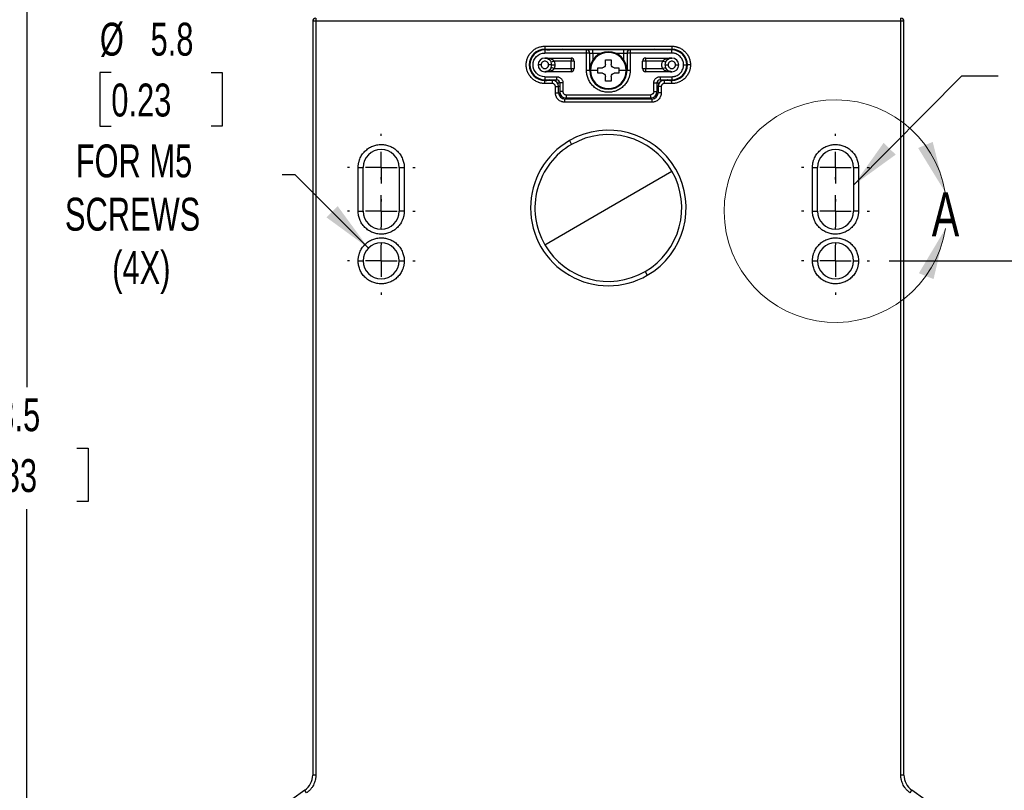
# Model space of a CAD drawing. Header units: millimetres. Extents: x 16 to 683, y 16 to 524.
# Tile 21 of 38: x 383 to 541, y 161 to 285. Entities that reach past the tile are written whole.
import ezdxf

# ---------------------------------------------------------------- set-up
doc = ezdxf.new("R2010")
doc.units = ezdxf.units.MM
doc.header["$LTSCALE"] = 2.5
doc.linetypes.add('CENTERX2', pattern=[20.32, 12.7, -2.54, 2.54, -2.54])
doc.layers.add('CENTER', color=40, linetype='CENTERX2')
doc.layers.add('DIMENSIONS', color=140, linetype='Continuous', lineweight=25)
doc.styles.add('SLDTEXTSTYLE0', font='TXT', dxfattribs={"width": 0.7})
doc.dimstyles.new('SLDDIMSTYLE2', dxfattribs={"dimtxt": 5.39502, "dimasz": 8.255, "dimexe": 0, "dimexo": 0.0625, "dimgap": 1.348755, "dimtad": 0, "dimtih": 1, "dimtoh": 1, "dimrnd": 1e-09, "dimzin": 4, "dimdsep": 46, "dimtxsty": 'SLDTEXTSTYLE0', "dimsah": 1, "dimcen": 0.09, "dimadec": 0, "dimazin": 1, "dimtfac": 1, "dimtofl": 0, "dimtmove": 0, "dimatfit": 3, "dimfxl": 0, "dimfrac": 2, "dimtolj": 1, "dimtzin": 12, "dimarcsym": 0})
doc.dimstyles.new('SLDDIMSTYLE3', dxfattribs={"dimtxt": 5.39502, "dimasz": 8.255, "dimexe": 0, "dimexo": 0.0625, "dimgap": 1.348755, "dimtad": 0, "dimtih": 1, "dimtoh": 1, "dimrnd": 1e-09, "dimzin": 12, "dimdsep": 46, "dimtxsty": 'SLDTEXTSTYLE0', "dimsah": 1, "dimcen": 0.09, "dimadec": 0, "dimazin": 3, "dimtfac": 1, "dimtofl": 0, "dimtmove": 0, "dimatfit": 3, "dimfxl": 0, "dimfrac": 2, "dimtolj": 1, "dimtzin": 12, "dimarcsym": 0})
doc.dimstyles.new('SLDDIMSTYLE5', dxfattribs={"dimtxt": 5.39502, "dimasz": 8.255, "dimexe": 0, "dimexo": 0.0625, "dimgap": 1.348755, "dimtad": 0, "dimtih": 1, "dimtoh": 1, "dimrnd": 1e-09, "dimzin": 12, "dimdsep": 46, "dimtxsty": 'SLDTEXTSTYLE0', "dimsah": 1, "dimcen": 0, "dimadec": 0, "dimazin": 3, "dimtfac": 1, "dimtofl": 0, "dimtmove": 0, "dimatfit": 3, "dimfxl": 0, "dimfrac": 2, "dimtolj": 1, "dimtzin": 12, "dimarcsym": 0})
doc.dimstyles.new('SLDDIMSTYLE7', dxfattribs={"dimtxt": 0.18, "dimasz": 8.255, "dimexe": 0, "dimexo": 0.0625, "dimgap": 0, "dimtad": 0, "dimtih": 1, "dimtoh": 1, "dimdec": 0, "dimrnd": 1e-09, "dimzin": 0, "dimdsep": 46, "dimtxsty": 'Standard', "dimsah": 1, "dimcen": 0.09, "dimadec": 0, "dimazin": 0, "dimtfac": 8.255, "dimtdec": 0, "dimtofl": 0, "dimtmove": 0, "dimatfit": 3, "dimfxl": 0, "dimfrac": 2, "dimtolj": 1, "dimtzin": 0, "dimarcsym": 0})

# ---------------------------------------------------------------- blocks, each defined once
blk = doc.blocks.new('_D_16')
at = {"layer": 'DIMENSIONS'}
for p, q in [((330.32, 317.46), (391.92, 317.46)), ((383.98, 317.46), (383.98, 225.64)), ((375.97, 215.85), (374.16, 215.85)), ((374.16, 215.85), (374.16, 207.28)), ((392, 215.85), (393.81, 215.85)), ((393.81, 215.85), (393.81, 207.28)), ((374.16, 207.28), (375.97, 207.28)), ((393.81, 207.28), (392, 207.28)), ((383.98, 143.96), (383.98, 206.07)), ((331.26, 143.96), (391.92, 143.96))]:
    blk.add_line(p, q, dxfattribs=at)
for points in [[(383.98, 317.46), (382.71, 309.21), (385.25, 309.21)], [(383.98, 143.96), (385.25, 152.22), (382.71, 152.22)]]:
    blk.add_solid(points, dxfattribs=at)
at = {"layer": 'DIMENSIONS', "char_height": 5.292, "attachment_point": 1, "style": 'SLDTEXTSTYLE0'}
for s, insert in [('173.5', (373.72, 223.88)), ('6.83', (375.97, 214.1))]:
    blk.add_mtext(s, dxfattribs=dict(at, insert=insert))
blk = doc.blocks.new('_D_19')
at = {"layer": 'DIMENSIONS'}
for p, q in [((397.54, 276.22), (395.72, 276.22)), ((395.72, 276.22), (395.72, 267.64)), ((413.57, 276.22), (415.38, 276.22)), ((415.38, 276.22), (415.38, 267.64)), ((395.72, 267.64), (397.54, 267.64)), ((415.38, 267.64), (413.57, 267.64)), ((427.07, 259.81), (424.98, 259.81)), ((438.86, 248.02), (427.07, 259.81))]:
    blk.add_line(p, q, dxfattribs=at)
blk.add_solid([(438.86, 248.02), (433.92, 254.75), (432.12, 252.95)], dxfattribs=at)
at = {"layer": 'DIMENSIONS', "char_height": 5.292, "attachment_point": 1, "style": 'SLDTEXTSTYLE0'}
for s, insert in [('%%c', (395.71, 284.24)), ('5.8', (403.85, 284.24)), ('0.23', (397.54, 274.46)), ('FOR M5', (391.83, 264.68)), ('SCREWS', (390.09, 256.11)), ('(4X)', (397.69, 247.53))]:
    blk.add_mtext(s, dxfattribs=dict(at, insert=insert))
blk = doc.blocks.new('_D_20')
at = {"layer": 'DIMENSIONS'}
for p, q in [((522.52, 245.96), (562.64, 245.96)), ((554.7, 245.96), (554.7, 184.14)), ((546.68, 174.36), (544.87, 174.36)), ((544.87, 174.36), (544.87, 165.78)), ((562.72, 174.36), (564.53, 174.36)), ((564.53, 174.36), (564.53, 165.78)), ((544.87, 165.78), (546.68, 165.78)), ((554.7, 99.96), (554.7, 164.58)), ((564.53, 165.78), (562.72, 165.78)), ((519.02, 99.96), (562.64, 99.96))]:
    blk.add_line(p, q, dxfattribs=at)
for points in [[(554.7, 245.96), (553.43, 237.71), (555.97, 237.71)], [(554.7, 99.96), (555.97, 108.22), (553.43, 108.22)]]:
    blk.add_solid(points, dxfattribs=at)
at = {"layer": 'DIMENSIONS', "char_height": 5.292, "attachment_point": 1, "style": 'SLDTEXTSTYLE0'}
for s, insert in [('146.0', (544.44, 182.39)), ('5.75', (546.68, 172.61))]:
    blk.add_mtext(s, dxfattribs=dict(at, insert=insert))
blk = doc.blocks.new('SW_CENTERMARKSYMBOL_7')
at = {"layer": 'CENTER', "color": 0}
for p, q in [((0, 5.08), (0, 5.44)), ((0, 0), (0, 2.54)), ((-5.08, 0), (-5.44, 0)), ((0, 0), (-2.54, 0)), ((0, 0), (0, -2.54)), ((0, 0), (2.54, 0)), ((5.08, 0), (5.44, 0)), ((0, -5.08), (0, -5.44))]:
    blk.add_line(p, q, dxfattribs=at)
blk = doc.blocks.new('SW_CENTERMARKSYMBOL_8')
at = {"layer": 'CENTER', "color": 0}
for p, q in [((0, 5.08), (0, 5.44)), ((0, 0), (0, 2.54)), ((-5.08, 0), (-5.44, 0)), ((0, 0), (-2.54, 0)), ((0, 0), (0, -2.54)), ((0, 0), (2.54, 0)), ((5.08, 0), (5.44, 0)), ((0, -5.08), (0, -5.44))]:
    blk.add_line(p, q, dxfattribs=at)
blk = doc.blocks.new('SW_CENTERMARKSYMBOL_9')
at = {"layer": 'CENTER', "color": 0}
for p, q in [((0, 5.08), (0, 5.44)), ((0, 0), (0, 2.54)), ((-5.08, 0), (-5.44, 0)), ((0, 0), (-2.54, 0)), ((0, 0), (0, -2.54)), ((0, 0), (2.54, 0)), ((5.08, 0), (5.44, 0)), ((0, -5.08), (0, -5.44))]:
    blk.add_line(p, q, dxfattribs=at)
blk = doc.blocks.new('SW_CENTERMARKSYMBOL_10')
at = {"layer": 'CENTER', "color": 0}
for p, q in [((0, 5.08), (0, 5.44)), ((0, 0), (0, 2.54)), ((-5.08, 0), (-5.44, 0)), ((0, 0), (-2.54, 0)), ((0, 0), (0, -2.54)), ((0, 0), (2.54, 0)), ((5.08, 0), (5.44, 0)), ((0, -5.08), (0, -5.44))]:
    blk.add_line(p, q, dxfattribs=at)
blk = doc.blocks.new('SW_CENTERMARKSYMBOL_11')
at = {"layer": 'CENTER', "color": 0}
for p, q in [((0, 5.08), (0, 5.44)), ((0, 0), (0, 2.54)), ((-5.08, 0), (-5.44, 0)), ((0, 0), (-2.54, 0)), ((0, 0), (0, -2.54)), ((0, 0), (2.54, 0)), ((5.08, 0), (5.44, 0)), ((0, -5.08), (0, -5.44))]:
    blk.add_line(p, q, dxfattribs=at)
blk = doc.blocks.new('SW_CENTERMARKSYMBOL_12')
at = {"layer": 'CENTER', "color": 0}
for p, q in [((0, 5.08), (0, 5.44)), ((0, 0), (0, 2.54)), ((-5.08, 0), (-5.44, 0)), ((0, 0), (-2.54, 0)), ((0, 0), (0, -2.54)), ((0, 0), (2.54, 0)), ((5.08, 0), (5.44, 0)), ((0, -5.08), (0, -5.44))]:
    blk.add_line(p, q, dxfattribs=at)

msp = doc.modelspace()

# ---------------------------------------------------------------- linework, layer by layer
for p, q in [((430.409306, 284.964431), (430.409306, 284.464431)), ((524.409306, 284.464431), (524.409306, 284.964431)), ((429.909306, 284.464431), (429.909306, 163.326962)), ((430.409306, 284.464431), (429.909306, 284.464431)), ((430.409306, 284.464431), (430.409306, 163.326962)), ((524.409306, 284.464431), (430.409306, 284.464431)), ((524.409306, 163.326962), (524.409306, 284.464431)), ((524.909306, 284.464431), (524.409306, 284.464431)), ((524.909306, 163.326962), (524.909306, 284.464431)), ((467.209306, 280.464431), (487.609306, 280.464431)), ((467.209306, 280.464431), (467.209306, 279.964431)), ((487.609306, 280.464431), (487.609306, 279.964431)), ((467.105514, 279.962275), (467.936468, 279.850506)), ((467.209306, 279.964431), (487.609306, 279.964431)), ((473.909306, 279.864431), (467.209306, 279.864431)), ((467.209306, 279.864431), (467.209306, 279.364431)), ((473.909306, 279.364431), (467.209306, 279.364431)), ((467.209306, 278.564431), (471.409306, 278.564431)), ((471.409306, 278.564431), (471.409306, 278.064431)), ((473.909306, 279.364431), (473.909306, 279.864431)), ((473.909306, 276.564431), (473.909306, 279.364431)), ((474.409306, 279.364431), (473.909306, 279.364431)), ((474.409306, 276.564431), (474.409306, 279.364431)), ((474.409306, 279.364431), (474.909306, 279.364431)), ((474.909306, 279.364431), (474.909306, 279.864431)), ((479.909306, 279.864431), (474.909306, 279.864431)), ((474.909306, 279.364431), (474.909306, 278.222743)), ((474.909306, 279.364431), (476.332273, 279.364431)), ((477.409306, 279.564431), (477.409306, 279.449556)), ((478.486339, 279.364431), (479.909306, 279.364431)), ((479.909306, 279.364431), (479.909306, 279.864431)), ((479.909306, 279.364431), (480.409306, 279.364431)), ((479.909306, 278.222743), (479.909306, 279.364431)), ((480.909306, 279.364431), (480.409306, 279.364431)), ((480.409306, 279.364431), (480.409306, 276.564431)), ((480.909306, 279.864431), (480.909306, 279.364431)), ((487.609306, 279.864431), (480.909306, 279.864431)), ((487.609306, 279.364431), (480.909306, 279.364431)), ((480.909306, 279.364431), (480.909306, 276.564431)), ((483.409306, 278.564431), (487.609306, 278.564431)), ((483.409306, 278.064431), (483.409306, 278.564431)), ((487.543131, 279.955108), (487.681332, 279.949805)), ((487.609306, 279.364431), (487.609306, 279.864431)), ((464.809306, 277.464431), (464.709306, 277.464431)), ((466.609306, 277.464431), (466.109306, 277.464431)), ((468.309306, 277.464431), (467.809306, 277.464431)), ((468.692546, 278.064431), (468.229034, 277.876931)), ((468.692546, 276.864431), (468.229034, 277.051931)), ((468.309306, 277.464431), (468.809306, 277.464431)), ((471.409306, 278.064431), (468.692546, 278.064431)), ((471.409306, 276.864431), (471.409306, 278.064431)), ((471.909306, 278.064431), (471.409306, 278.064431)), ((471.909306, 278.064431), (471.909306, 276.864431)), ((475.709306, 276.564431), (475.709306, 277.014431)), ((476.959306, 277.514431), (476.959306, 278.264431)), ((477.859306, 278.264431), (477.859306, 277.514431)), ((479.109306, 277.014431), (479.109306, 276.564431)), ((482.909306, 276.864431), (482.909306, 278.064431)), ((483.409306, 278.064431), (482.909306, 278.064431)), ((486.126067, 278.064431), (483.409306, 278.064431)), ((483.409306, 278.064431), (483.409306, 276.864431)), ((486.589579, 277.876931), (486.126067, 278.064431)), ((486.126067, 276.864431), (486.589579, 277.051931)), ((486.509306, 277.464431), (487.009306, 277.464431)), ((488.209306, 277.464431), (488.709306, 277.464431)), ((489.509306, 277.464431), (490.009306, 277.464431)), ((490.009306, 277.464431), (490.109306, 277.464431)), ((490.609306, 277.464431), (490.109306, 277.464431)), ((471.409306, 276.364431), (467.209306, 276.364431)), ((467.209306, 275.564431), (469.109306, 275.564431)), ((467.209306, 275.564431), (467.209306, 275.064431)), ((468.692546, 276.864431), (471.409306, 276.864431)), ((469.109306, 275.064431), (469.109306, 275.564431)), ((471.409306, 276.864431), (471.409306, 276.364431)), ((471.409306, 276.864431), (471.909306, 276.864431)), ((474.409306, 276.564431), (473.909306, 276.564431)), ((475.709306, 276.564431), (474.524182, 276.564431)), ((475.709306, 276.114431), (475.709306, 276.564431)), ((476.959306, 274.864431), (476.959306, 275.614431)), ((477.859306, 275.614431), (477.859306, 274.864431)), ((477.931282, 275.447205), (477.859306, 275.417045)), ((479.109306, 276.564431), (479.109306, 276.114431)), ((480.294431, 276.564431), (479.109306, 276.564431)), ((480.909306, 276.564431), (480.409306, 276.564431)), ((482.909306, 276.864431), (483.409306, 276.864431)), ((483.409306, 276.364431), (483.409306, 276.864431)), ((483.409306, 276.864431), (486.126067, 276.864431)), ((487.609306, 276.364431), (483.409306, 276.364431)), ((485.709306, 275.564431), (487.609306, 275.564431)), ((485.709306, 275.564431), (485.709306, 275.064431)), ((487.609306, 275.564431), (487.609306, 275.064431)), ((467.275433, 274.973756), (467.137281, 274.979056)), ((467.209306, 275.064431), (469.109306, 275.064431)), ((467.209306, 274.464431), (467.209306, 274.964431)), ((468.409306, 274.964431), (467.209306, 274.964431)), ((468.409306, 274.464431), (467.209306, 274.464431)), ((468.409306, 274.464431), (468.409306, 274.964431)), ((468.909306, 272.964431), (468.909306, 273.964431)), ((468.909306, 273.964431), (469.409306, 273.964431)), ((469.409306, 272.964431), (469.409306, 273.964431)), ((469.609306, 273.964431), (469.409306, 273.964431)), ((469.609306, 274.564431), (469.609306, 273.164431)), ((470.109306, 274.564431), (469.609306, 274.564431)), ((470.109306, 274.564431), (470.109306, 273.164431)), ((484.709306, 273.164431), (484.709306, 274.564431)), ((484.709306, 274.564431), (485.209306, 274.564431)), ((485.209306, 274.564431), (485.209306, 273.164431)), ((485.409306, 273.964431), (485.209306, 273.964431)), ((485.409306, 273.964431), (485.409306, 272.964431)), ((485.909306, 273.964431), (485.409306, 273.964431)), ((485.709306, 275.064431), (487.609306, 275.064431)), ((485.909306, 273.964431), (485.909306, 272.964431)), ((487.609306, 274.964431), (486.409306, 274.964431)), ((486.409306, 274.464431), (486.409306, 274.964431)), ((487.609306, 274.464431), (486.409306, 274.464431)), ((487.713099, 274.966586), (486.881856, 275.078394)), ((487.609306, 274.464431), (487.609306, 274.964431)), ((468.909306, 272.964431), (469.409306, 272.964431)), ((469.409306, 272.964431), (469.629511, 272.964431)), ((470.109306, 273.164431), (469.609306, 273.164431)), ((470.609306, 272.664431), (484.209306, 272.664431)), ((470.609306, 272.664431), (470.609306, 272.164431)), ((470.609306, 272.164431), (484.209306, 272.164431)), ((477.409306, 273.679306), (477.409306, 273.564431)), ((484.209306, 272.164431), (484.209306, 272.664431)), ((484.709306, 273.164431), (485.209306, 273.164431)), ((485.189102, 272.964431), (485.409306, 272.964431)), ((485.909306, 272.964431), (485.409306, 272.964431)), ((484.409306, 271.964431), (470.409306, 271.964431)), ((470.409306, 271.464431), (470.409306, 271.964431)), ((484.409306, 271.464431), (470.409306, 271.464431)), ((484.409306, 271.964431), (484.409306, 271.464431)), ((471.159306, 265.289748), (471.512106, 264.678681)), ((437.209306, 253.964431), (437.209306, 260.964431)), ((437.209306, 260.964431), (438.009306, 260.964431)), ((438.009306, 253.964431), (438.009306, 260.964431)), ((443.809306, 260.964431), (443.809306, 253.964431)), ((443.809306, 260.964431), (444.609306, 260.964431)), ((444.609306, 260.964431), (444.609306, 253.964431)), ((477.409306, 254.464431), (487.623556, 260.361631)), ((510.209306, 253.964431), (510.209306, 260.964431)), ((510.209306, 260.964431), (511.009306, 260.964431)), ((511.009306, 253.964431), (511.009306, 260.964431)), ((516.809306, 260.964431), (516.809306, 253.964431)), ((516.809306, 260.964431), (517.609306, 260.964431)), ((517.609306, 260.964431), (517.609306, 253.964431)), ((437.209306, 253.964431), (438.009306, 253.964431)), ((444.609306, 253.964431), (443.809306, 253.964431)), ((467.195056, 248.567231), (477.409306, 254.464431)), ((510.209306, 253.964431), (511.009306, 253.964431)), ((517.609306, 253.964431), (516.809306, 253.964431)), ((437.209306, 245.964431), (438.009306, 245.964431)), ((443.809306, 245.964431), (444.609306, 245.964431)), ((510.209306, 245.964431), (511.009306, 245.964431)), ((516.809306, 245.964431), (517.609306, 245.964431)), ((483.306506, 244.250181), (483.659306, 243.639113)), ((430.409306, 163.326962), (429.909306, 163.326962)), ((524.909306, 163.326962), (524.409306, 163.326962)), ((428.630036, 160.869506), (426.548942, 159.412308)), ((428.916824, 160.45993), (428.630036, 160.869506)), ((525.901789, 160.45993), (526.188577, 160.869506)), ((528.269671, 159.412308), (526.188577, 160.869506))]:
    msp.add_line(p, q)
at = {"flags": 128}
for points in [[(468.234002, 277.064431), (468.225574, 277.043479), (468.224254, 277.040307)], [(486.789824, 276.730641), (486.593039, 277.043479), (486.584611, 277.064431)], [(469.602382, 274.647355), (469.578995, 274.633534), (469.478776, 274.581726), (469.387079, 274.546598), (469.309538, 274.530308), (469.250914, 274.533857), (469.214807, 274.557025)], [(485.603806, 274.557025), (485.567699, 274.533857), (485.509075, 274.530308), (485.431534, 274.546598), (485.339837, 274.581726), (485.239617, 274.633534), (485.216231, 274.647355)]]:
    msp.add_lwpolyline(points, dxfattribs=at)
for centre, radius, start, end in [((430.409306, 284.464431), 0.5, 90, 180), ((524.409306, 284.464431), 0.5, 0, 90), ((467.209306, 277.464431), 2.5, 90, 180), ((467.209306, 277.464431), 2.4, 90, 180), ((467.209306, 277.464431), 1.1, 90, 180), ((470.027921, 279.775814), 0.190427, 27.733496, 82.094136), ((471.409306, 278.064431), 0.5, 0, 90), ((473.909306, 279.364431), 0.5, 0, 90), ((477.409306, 276.564431), 3, 90, 180), ((477.409306, 276.564431), 2.885125, 90, 180), ((477.409306, 276.564431), 3, 0, 90), ((477.409306, 276.564431), 2.885125, 0, 90), ((480.909306, 279.364431), 0.5, 90, 180), ((483.409306, 278.064431), 0.5, 90, 180), ((484.790691, 279.775814), 0.190427, 97.905864, 152.266504), ((487.609306, 277.464431), 2.5, 0, 90), ((487.609306, 277.464431), 2.4, 0, 90), ((487.609306, 277.464431), 1.1, 0, 90), ((467.209306, 277.464431), 2.5, 180, 270), ((467.209306, 277.464431), 2.4, 180, 270), ((467.209306, 277.464431), 1.1, 180, 270), ((467.209306, 277.464431), 1.1, 0, 22.02431284), ((467.209306, 277.464431), 1.1, 337.97568716, 0), ((487.609306, 277.464431), 1.1, 157.97568716, 180), ((487.609306, 277.464431), 1.1, 180, 202.02431284), ((487.609306, 277.464431), 1.1, 270, 0), ((487.609306, 277.464431), 2.4, 270, 0), ((487.609306, 277.464431), 2.5, 270, 0), ((471.409306, 276.864431), 0.5, 270, 0), ((477.409306, 276.564431), 3, 180, 0), ((477.409306, 276.564431), 2.885125, 180, 270), ((477.409306, 276.564431), 2.885125, 270, 0), ((483.409306, 276.864431), 0.5, 180, 270), ((468.405672, 275.369145), 0.40473, 270.51446321, 311.15938324), ((468.409306, 273.964431), 1, 0, 90), ((469.109306, 274.564431), 0.5, 0, 90), ((485.709306, 274.564431), 0.5, 90, 180), ((486.409306, 273.964431), 1, 90, 180), ((486.41294, 275.369145), 0.40473, 228.84061676, 269.48553679), ((470.409306, 272.964431), 1, 180, 270), ((470.609306, 273.164431), 1, 180, 270), ((470.348706, 272.200791), 0.244005, 284.38040153, 351.47441165), ((484.209306, 273.164431), 1, 270, 0), ((484.480423, 272.210283), 0.255931, 190.27841022, 253.8667766), ((484.409306, 272.964431), 1, 270, 0), ((477.409306, 254.464431), 12.5, 300, 120), ((477.409306, 254.464431), 11.7944, 30, 120), ((477.409306, 254.464431), 12.5, 120, 300), ((477.409306, 254.464431), 11.7944, 120, 210), ((440.909306, 260.964431), 2.9, 0, 180), ((513.909306, 260.964431), 2.9, 0, 180), ((477.409306, 254.464431), 11.7944, 300, 30), ((440.909306, 253.964431), 2.9, 180, 0), ((513.909306, 253.964431), 2.9, 180, 0), ((440.909306, 245.964431), 2.9, 0, 180), ((477.409306, 254.464431), 11.7944, 210, 300), ((513.909306, 245.964431), 2.9, 0, 180), ((440.909306, 245.964431), 2.9, 180, 0), ((513.909306, 245.964431), 2.9, 180, 0), ((426.909306, 163.326962), 3, 305, 0), ((527.909306, 163.326962), 3, 180, 235)]:
    msp.add_arc(centre, radius, start, end)
at = {"color": 7, "linetype": 'Continuous', "lineweight": 18}
msp.add_arc((513.909306, 253.964431), 17.892735, 9.69636336, 350.98837298, dxfattribs=at)
for points, knots in [([(467.209306, 274.464431), (467.155078, 274.465251), (467.047007, 274.466885), (466.88578, 274.480253), (466.726171, 274.501639), (466.568181, 274.531809), (466.41182, 274.570556), (466.257075, 274.617947), (465.964062, 274.725068), (465.550019, 274.938404), (465.073799, 275.328629), (464.683332, 275.80511), (464.408324, 276.33853), (464.244021, 276.898714), (464.191958, 277.464254), (464.243985, 278.029968), (464.408192, 278.590001), (464.683235, 279.123597), (465.07354, 279.599967), (465.549888, 279.99041), (465.999966, 280.222214), (466.371388, 280.350083), (466.646171, 280.41589), (466.926055, 280.456951), (467.114599, 280.46193), (467.209306, 280.464431)], [0, 0, 0, 0, 0.0172804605, 0.0344377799, 0.0515216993, 0.0685826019, 0.0856710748, 0.1028374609, 0.1201314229, 0.1850816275, 0.2500887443, 0.3150389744, 0.3800461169, 0.4400020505, 0.5000143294, 0.5599702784, 0.6199825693, 0.6849327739, 0.7499398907, 0.8148901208, 0.8798972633, 0.9100477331, 0.9399347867, 0.9698288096, 1, 1, 1, 1]), ([(487.609306, 280.464431), (487.663535, 280.463611), (487.771606, 280.461976), (487.932833, 280.448608), (488.092442, 280.427223), (488.250432, 280.397052), (488.406793, 280.358306), (488.561538, 280.310914), (488.854551, 280.203793), (489.268595, 279.990465), (489.74481, 279.600207), (490.135294, 279.123846), (490.367088, 278.673772), (490.494959, 278.302349), (490.560766, 278.027566), (490.601826, 277.747682), (490.606805, 277.559138), (490.609306, 277.464431)], [0, 0, 0, 0, 0.0345506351, 0.0688550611, 0.1030127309, 0.137124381, 0.171291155, 0.2056137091, 0.2401913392, 0.3700530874, 0.5000286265, 0.629890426, 0.7598660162, 0.8201490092, 0.8799053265, 0.9396755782, 1, 1, 1, 1]), ([(467.209306, 275.564431), (466.160668, 275.564431), (465.309306, 276.415792), (465.309306, 278.513069), (466.160668, 279.364431), (467.209306, 279.364431)], [0, 0, 0, 0, 0.5, 0.5, 1, 1, 1, 1]), ([(467.209306, 279.964431), (467.419363, 279.976911), (467.638401, 279.989926), (467.924727, 279.855998), (467.936468, 279.850506)], [0, 0, 0, 0, 0.9589945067, 1, 1, 1, 1]), ([(468.095102, 279.864431), (467.970319, 279.889141), (467.614436, 279.959616), (467.36881, 279.962535), (467.209306, 279.964431)], [0, 0, 0, 0, 0.3506267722, 1, 1, 1, 1]), ([(468.692546, 278.064431), (468.623303, 278.150018), (468.526008, 278.226777), (468.302914, 278.354512), (468.175871, 278.406582), (467.913389, 278.486917), (467.774907, 278.516307), (467.494347, 278.554988), (467.352808, 278.564431), (467.209306, 278.564431)], [0, 0, 0, 0, 0.25, 0.25, 0.5, 0.5, 0.75, 0.75, 1, 1, 1, 1]), ([(467.209306, 278.564431), (467.307958, 278.564431), (467.405272, 278.551448), (467.598157, 278.49826), (467.693363, 278.457849), (467.87382, 278.347388), (467.961161, 278.275792), (468.114539, 278.100157), (468.18144, 277.994585), (468.229034, 277.876931)], [0, 0, 0, 0, 0.25, 0.25, 0.5, 0.5, 0.75, 0.75, 1, 1, 1, 1]), ([(487.609306, 278.564431), (487.465805, 278.564431), (487.324265, 278.554988), (487.043706, 278.516307), (486.905224, 278.486917), (486.642742, 278.406582), (486.515699, 278.354512), (486.292605, 278.226777), (486.19531, 278.150018), (486.126067, 278.064431)], [0, 0, 0, 0, 0.25, 0.25, 0.5, 0.5, 0.75, 0.75, 1, 1, 1, 1]), ([(486.589579, 277.876931), (486.637173, 277.994585), (486.704074, 278.100157), (486.857451, 278.275792), (486.944793, 278.347388), (487.12525, 278.457849), (487.220456, 278.49826), (487.413341, 278.551448), (487.510655, 278.564431), (487.609306, 278.564431)], [0, 0, 0, 0, 0.25, 0.25, 0.5, 0.5, 0.75, 0.75, 1, 1, 1, 1]), ([(487.609306, 279.964431), (487.449803, 279.962535), (487.204177, 279.959616), (486.848294, 279.889141), (486.723511, 279.864431)], [0, 0, 0, 0, 0.6493732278, 1, 1, 1, 1]), ([(486.91276, 279.864431), (486.914704, 279.865329), (487.189945, 279.992516), (487.400369, 279.978424), (487.609306, 279.964431)], [0, 0, 0, 0, 0.0070628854, 1, 1, 1, 1]), ([(489.509306, 277.464431), (489.508291, 277.512429), (489.506268, 277.608029), (489.489651, 277.750311), (489.463052, 277.890591), (489.425506, 278.028872), (489.350558, 278.240833), (489.209146, 278.515269), (488.962015, 278.816888), (488.660281, 279.064149), (488.357575, 279.220321), (488.083207, 279.309559), (487.848153, 279.356022), (487.689148, 279.36162), (487.609306, 279.364431)], [0, 0, 0, 0, 0.048285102, 0.0961705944, 0.14393155, 0.1918451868, 0.240186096, 0.3700275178, 0.5000486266, 0.6298901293, 0.759911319, 0.8401160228, 0.9197176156, 1, 1, 1, 1]), ([(467.809306, 277.464431), (467.808418, 277.489592), (467.806645, 277.539752), (467.79195, 277.61397), (467.763891, 277.700579), (467.714485, 277.796206), (467.611052, 277.922961), (467.44159, 278.034685), (467.209311, 278.078715), (466.977004, 278.034684), (466.807773, 277.923065), (466.704127, 277.796353), (466.649412, 277.6897), (466.615291, 277.577608), (466.611303, 277.502185), (466.609306, 277.464431)], [0, 0, 0, 0, 0.0401732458, 0.0800884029, 0.1203853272, 0.1853949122, 0.2506898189, 0.3803013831, 0.5000468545, 0.6197923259, 0.7494038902, 0.8144136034, 0.8797086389, 0.939784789, 1, 1, 1, 1]), ([(466.609306, 277.464431), (466.610195, 277.43927), (466.611968, 277.389109), (466.626663, 277.314892), (466.654722, 277.228282), (466.704128, 277.132656), (466.807561, 277.0059), (466.977023, 276.894176), (467.209302, 276.850146), (467.441609, 276.894177), (467.61084, 277.005797), (467.714485, 277.132508), (467.769201, 277.239161), (467.803322, 277.351254), (467.80731, 277.426676), (467.809306, 277.464431)], [0, 0, 0, 0, 0.0401732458, 0.0800884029, 0.1203853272, 0.1853949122, 0.2506898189, 0.3803013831, 0.5000468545, 0.6197923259, 0.7494038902, 0.8144136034, 0.8797086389, 0.939784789, 1, 1, 1, 1]), ([(468.229034, 277.051931), (468.18144, 276.934276), (468.114539, 276.828704), (467.961161, 276.653069), (467.87382, 276.581473), (467.693363, 276.471012), (467.598157, 276.430601), (467.405272, 276.377414), (467.307958, 276.364431), (467.209306, 276.364431)], [0, 0, 0, 0, 0.25, 0.25, 0.5, 0.5, 0.75, 0.75, 1, 1, 1, 1]), ([(468.692546, 278.064431), (468.70719, 278.025856), (468.736346, 277.949051), (468.768722, 277.830328), (468.792134, 277.710016), (468.806642, 277.587815), (468.808416, 277.505681), (468.809306, 277.464431)], [0, 0, 0, 0, 0.2011962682, 0.4005992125, 0.5994007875, 0.7988037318, 1, 1, 1, 1]), ([(468.809306, 277.464431), (468.808416, 277.42318), (468.806642, 277.341046), (468.792134, 277.218846), (468.768722, 277.098534), (468.736346, 276.97981), (468.70719, 276.903005), (468.692546, 276.864431)], [0, 0, 0, 0, 0.2011962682, 0.4005992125, 0.5994007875, 0.7988037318, 1, 1, 1, 1]), ([(476.959306, 277.514431), (476.959306, 277.383227), (476.905473, 277.253564), (476.720526, 277.068471), (476.590519, 277.014431), (476.459306, 277.014431)], [0, 0, 0, 0, 0.5, 0.5, 1, 1, 1, 1]), ([(478.359306, 277.014431), (478.228102, 277.014431), (478.098439, 277.068264), (477.913346, 277.253211), (477.859306, 277.383218), (477.859306, 277.514431)], [0, 0, 0, 0, 0.5, 0.5, 1, 1, 1, 1]), ([(486.126067, 276.864431), (486.111432, 276.902978), (486.082288, 276.979743), (486.049968, 277.098426), (486.026415, 277.218738), (486.012425, 277.340978), (486.006688, 277.491616), (486.018035, 277.669291), (486.055962, 277.871518), (486.102629, 277.999935), (486.126067, 278.064431)], [0, 0, 0, 0, 0.1005487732, 0.2002366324, 0.2996592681, 0.3994171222, 0.5001046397, 0.6671035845, 0.8328079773, 1, 1, 1, 1]), ([(487.609306, 276.364431), (487.510655, 276.364431), (487.413341, 276.377414), (487.220456, 276.430601), (487.12525, 276.471012), (486.944793, 276.581473), (486.857451, 276.653069), (486.704074, 276.828704), (486.637173, 276.934276), (486.589579, 277.051931)], [0, 0, 0, 0, 0.25, 0.25, 0.5, 0.5, 0.75, 0.75, 1, 1, 1, 1]), ([(488.209306, 277.464431), (488.208418, 277.489592), (488.206645, 277.539752), (488.19195, 277.61397), (488.163891, 277.700579), (488.114485, 277.796206), (488.011052, 277.922961), (487.84159, 278.034685), (487.609311, 278.078715), (487.377004, 278.034684), (487.207773, 277.923065), (487.104127, 277.796353), (487.049412, 277.6897), (487.015291, 277.577608), (487.011303, 277.502185), (487.009306, 277.464431)], [0, 0, 0, 0, 0.0401732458, 0.0800884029, 0.1203853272, 0.1853949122, 0.2506898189, 0.3803013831, 0.5000468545, 0.6197923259, 0.7494038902, 0.8144136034, 0.8797086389, 0.939784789, 1, 1, 1, 1]), ([(487.009306, 277.464431), (487.010195, 277.43927), (487.011968, 277.389109), (487.026663, 277.314892), (487.054722, 277.228282), (487.104128, 277.132656), (487.207561, 277.0059), (487.377023, 276.894176), (487.609302, 276.850146), (487.841609, 276.894177), (488.01084, 277.005797), (488.114485, 277.132508), (488.169201, 277.239161), (488.203322, 277.351254), (488.20731, 277.426676), (488.209306, 277.464431)], [0, 0, 0, 0, 0.0401732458, 0.0800884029, 0.1203853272, 0.1853949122, 0.2506898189, 0.3803013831, 0.5000468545, 0.6197923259, 0.7494038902, 0.8144136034, 0.8797086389, 0.939784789, 1, 1, 1, 1]), ([(487.609306, 275.564431), (487.657305, 275.565446), (487.752905, 275.567469), (487.895187, 275.584087), (488.035467, 275.610685), (488.173748, 275.648231), (488.385709, 275.723179), (488.660144, 275.864591), (488.961764, 276.111722), (489.209025, 276.413456), (489.365196, 276.716162), (489.454435, 276.99053), (489.500898, 277.225584), (489.506496, 277.384589), (489.509306, 277.464431)], [0, 0, 0, 0, 0.048285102, 0.0961705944, 0.14393155, 0.1918451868, 0.240186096, 0.3700275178, 0.5000486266, 0.6298901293, 0.759911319, 0.8401160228, 0.9197176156, 1, 1, 1, 1]), ([(490.609306, 277.464431), (490.608486, 277.410202), (490.606852, 277.302131), (490.593484, 277.140905), (490.572098, 276.981295), (490.541928, 276.823305), (490.503181, 276.666944), (490.45579, 276.512199), (490.348668, 276.219186), (490.135341, 275.805142), (489.745083, 275.328927), (489.268722, 274.938443), (488.818647, 274.706649), (488.447225, 274.578778), (488.172442, 274.512971), (487.892558, 274.471911), (487.704014, 274.466932), (487.609306, 274.464431)], [0, 0, 0, 0, 0.0345506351, 0.0688550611, 0.1030127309, 0.137124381, 0.171291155, 0.2056137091, 0.2401913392, 0.3700530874, 0.5000286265, 0.629890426, 0.7598660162, 0.8201490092, 0.8799053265, 0.9396755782, 1, 1, 1, 1]), ([(467.209306, 276.364431), (467.352808, 276.364431), (467.494347, 276.373873), (467.774907, 276.412555), (467.913389, 276.441944), (468.175871, 276.52228), (468.302914, 276.57435), (468.526008, 276.702084), (468.623303, 276.778844), (468.692546, 276.864431)], [0, 0, 0, 0, 0.25, 0.25, 0.5, 0.5, 0.75, 0.75, 1, 1, 1, 1]), ([(469.109306, 275.564431), (469.140831, 275.563596), (469.20362, 275.561934), (469.296869, 275.548243), (469.388502, 275.526298), (469.512279, 275.483779), (469.662347, 275.40648), (469.821027, 275.276447), (469.951392, 275.117591), (470.04248, 274.939797), (470.099317, 274.753025), (470.105975, 274.627325), (470.109306, 274.564431)], [0, 0, 0, 0, 0.06025898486, 0.12002070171, 0.17982430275, 0.24020781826, 0.36999833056, 0.50013032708, 0.62992099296, 0.76005314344, 0.87994328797, 1, 1, 1, 1]), ([(480.909306, 276.564431), (480.90835, 276.50116), (480.906443, 276.375072), (480.890847, 276.186967), (480.865897, 276.000752), (480.830698, 275.81643), (480.785494, 275.634012), (480.730204, 275.453484), (480.605218, 275.11163), (480.356331, 274.628581), (479.901054, 274.072985), (479.345167, 273.617453), (478.722829, 273.296607), (478.069295, 273.104928), (477.409483, 273.044191), (476.749498, 273.104892), (476.096113, 273.296475), (475.4736, 273.617356), (474.917826, 274.072724), (474.462324, 274.628456), (474.191882, 275.153551), (474.042714, 275.586873), (473.965938, 275.907458), (473.918034, 276.233983), (473.912224, 276.453944), (473.909306, 276.564431)], [0, 0, 0, 0, 0.0172814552, 0.0344394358, 0.0515236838, 0.0685845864, 0.0856727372, 0.1028384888, 0.1201315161, 0.1850857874, 0.2500888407, 0.3150431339, 0.3800462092, 0.4400061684, 0.5000144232, 0.5599743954, 0.6199826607, 0.684936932, 0.7499399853, 0.8148942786, 0.8798973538, 0.9100492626, 0.9399368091, 0.9698303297, 1, 1, 1, 1]), ([(476.459306, 276.114431), (476.59051, 276.114431), (476.720173, 276.060597), (476.905267, 275.87565), (476.959306, 275.745644), (476.959306, 275.614431)], [0, 0, 0, 0, 0.5, 0.5, 1, 1, 1, 1]), ([(477.859306, 275.614431), (477.859306, 275.745635), (477.91314, 275.875298), (478.098087, 276.060391), (478.228093, 276.114431), (478.359306, 276.114431)], [0, 0, 0, 0, 0.5, 0.5, 1, 1, 1, 1]), ([(484.709306, 274.564431), (484.710141, 274.595955), (484.711803, 274.658744), (484.725494, 274.751993), (484.747439, 274.843626), (484.789958, 274.967403), (484.867258, 275.117471), (484.997291, 275.276151), (485.156146, 275.406516), (485.33394, 275.497604), (485.520712, 275.554441), (485.646413, 275.561099), (485.709306, 275.564431)], [0, 0, 0, 0, 0.06025898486, 0.12002070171, 0.17982430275, 0.24020781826, 0.36999833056, 0.50013032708, 0.62992099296, 0.76005314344, 0.87994328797, 1, 1, 1, 1]), ([(486.126067, 276.864431), (486.19531, 276.778844), (486.292605, 276.702084), (486.515699, 276.57435), (486.642742, 276.52228), (486.905224, 276.441944), (487.043706, 276.412555), (487.324265, 276.373873), (487.465805, 276.364431), (487.609306, 276.364431)], [0, 0, 0, 0, 0.25, 0.25, 0.5, 0.5, 0.75, 0.75, 1, 1, 1, 1]), ([(467.906084, 275.064431), (467.904274, 275.063593), (467.628911, 274.936229), (467.418417, 274.950376), (467.209306, 274.964431)], [0, 0, 0, 0, 0.00657545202, 1, 1, 1, 1]), ([(467.209306, 274.964431), (467.401854, 274.964326), (467.638034, 274.964198), (468.026388, 275.048801), (468.098134, 275.064431)], [0, 0, 0, 0, 0.8152569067, 1, 1, 1, 1]), ([(468.909306, 273.964431), (468.908565, 273.985392), (468.907088, 274.027185), (468.894841, 274.089032), (468.871464, 274.161201), (468.830338, 274.240906), (468.765382, 274.320229), (468.685925, 274.38545), (468.59705, 274.430989), (468.50363, 274.459451), (468.440777, 274.462769), (468.409306, 274.464431)], [0, 0, 0, 0, 0.0801150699, 0.1597406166, 0.240151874, 0.3697805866, 0.5000923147, 0.6297213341, 0.7600333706, 0.8798503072, 1, 1, 1, 1]), ([(486.409306, 274.464431), (486.388346, 274.46369), (486.346552, 274.462212), (486.284705, 274.449965), (486.212536, 274.426588), (486.132831, 274.385463), (486.053508, 274.320506), (485.988287, 274.241049), (485.942748, 274.152174), (485.914286, 274.058754), (485.910968, 273.995901), (485.909306, 273.964431)], [0, 0, 0, 0, 0.0801150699, 0.1597406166, 0.240151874, 0.3697805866, 0.5000923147, 0.6297213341, 0.7600333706, 0.8798503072, 1, 1, 1, 1]), ([(486.720479, 275.064431), (486.792225, 275.048801), (487.180579, 274.964198), (487.416759, 274.964326), (487.609306, 274.964431)], [0, 0, 0, 0, 0.1847430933, 1, 1, 1, 1]), ([(487.609306, 274.964431), (487.399071, 274.951893), (487.179946, 274.938825), (486.893477, 275.072953), (486.881856, 275.078394)], [0, 0, 0, 0, 0.95943491, 1, 1, 1, 1]), ([(470.409306, 271.464431), (470.371419, 271.465233), (470.295954, 271.46683), (470.183636, 271.479949), (470.072888, 271.500948), (469.963711, 271.530591), (469.796378, 271.589745), (469.579715, 271.701391), (469.341604, 271.896476), (469.14638, 272.134697), (469.023091, 272.373668), (468.952622, 272.590281), (468.915944, 272.775851), (468.911525, 272.90139), (468.909306, 272.964431)], [0, 0, 0, 0, 0.0482774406, 0.0961591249, 0.1439200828, 0.1918374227, 0.2401855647, 0.3700030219, 0.5000480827, 0.6298656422, 0.7599108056, 0.8401054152, 0.9197070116, 1, 1, 1, 1]), ([(470.109306, 273.164431), (470.110048, 273.14347), (470.111525, 273.101676), (470.123772, 273.039829), (470.147149, 272.967661), (470.188275, 272.887955), (470.253231, 272.808632), (470.332688, 272.743412), (470.421563, 272.697872), (470.514983, 272.66941), (470.577836, 272.666092), (470.609306, 272.664431)], [0, 0, 0, 0, 0.08011506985, 0.15974061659, 0.24015187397, 0.3697805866, 0.50009231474, 0.62972133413, 0.76003337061, 0.87985030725, 1, 1, 1, 1]), ([(485.909306, 272.964431), (485.908504, 272.926543), (485.906907, 272.851079), (485.893788, 272.73876), (485.872789, 272.628013), (485.843146, 272.518835), (485.783993, 272.351502), (485.672346, 272.134839), (485.477261, 271.896728), (485.23904, 271.701504), (485.000069, 271.578215), (484.783457, 271.507746), (484.597886, 271.471068), (484.472347, 271.46665), (484.409306, 271.464431)], [0, 0, 0, 0, 0.0482774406, 0.0961591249, 0.1439200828, 0.1918374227, 0.2401855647, 0.3700030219, 0.5000480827, 0.6298656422, 0.7599108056, 0.8401054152, 0.9197070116, 1, 1, 1, 1]), ([(437.209306, 260.964431), (437.210318, 261.031318), (437.212334, 261.164613), (437.228821, 261.36347), (437.255196, 261.560327), (437.292406, 261.75518), (437.340193, 261.948024), (437.398645, 262.138853), (437.487181, 262.3811), (437.618278, 262.669304), (437.808426, 262.994663), (438.032232, 263.301475), (438.373331, 263.679576), (438.866112, 264.080206), (439.523184, 264.420057), (440.211661, 264.621541), (440.90913, 264.685866), (441.606772, 264.621578), (442.295271, 264.420139), (442.952501, 264.080207), (443.445141, 263.67969), (443.786269, 263.301615), (444.009986, 262.994961), (444.200278, 262.669456), (444.351934, 262.335903), (444.468277, 261.997815), (444.549438, 261.658946), (444.60008, 261.313754), (444.606222, 261.081228), (444.609306, 260.964431)], [0, 0, 0, 0, 0.01727688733, 0.03443022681, 0.05150974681, 0.06856582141, 0.08564903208, 0.10280972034, 0.1200975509, 0.15225167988, 0.18445115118, 0.21728946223, 0.25017408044, 0.31580909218, 0.38008017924, 0.44002447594, 0.50001444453, 0.55995875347, 0.6199487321, 0.68421981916, 0.74985483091, 0.78269314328, 0.81557776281, 0.84773189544, 0.87993137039, 0.91007521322, 0.93995446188, 0.96983936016, 1, 1, 1, 1]), ([(510.209306, 260.964431), (510.210318, 261.031318), (510.212334, 261.164613), (510.228821, 261.36347), (510.255196, 261.560327), (510.292406, 261.75518), (510.340193, 261.948024), (510.398645, 262.138853), (510.487181, 262.3811), (510.618278, 262.669304), (510.808426, 262.994663), (511.032232, 263.301475), (511.373331, 263.679576), (511.866112, 264.080206), (512.523184, 264.420057), (513.211661, 264.621541), (513.90913, 264.685866), (514.606772, 264.621578), (515.295271, 264.420139), (515.952501, 264.080207), (516.445141, 263.67969), (516.786269, 263.301615), (517.009986, 262.994961), (517.200278, 262.669456), (517.351934, 262.335903), (517.468277, 261.997815), (517.549438, 261.658946), (517.60008, 261.313754), (517.606222, 261.081228), (517.609306, 260.964431)], [0, 0, 0, 0, 0.0172768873, 0.0344302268, 0.0515097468, 0.0685658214, 0.0856490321, 0.1028097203, 0.1200975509, 0.1522516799, 0.1844511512, 0.2172894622, 0.2501740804, 0.3158090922, 0.3800801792, 0.4400244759, 0.5000144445, 0.5599587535, 0.6199487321, 0.6842198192, 0.7498548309, 0.7826931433, 0.8155777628, 0.8477318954, 0.8799313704, 0.9100752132, 0.9399544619, 0.9698393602, 1, 1, 1, 1]), ([(444.609306, 253.964431), (444.608295, 253.897544), (444.606279, 253.764248), (444.589792, 253.565391), (444.563417, 253.368534), (444.526206, 253.173681), (444.47842, 252.980837), (444.419968, 252.790008), (444.331432, 252.547761), (444.200334, 252.259558), (444.010187, 251.934198), (443.786381, 251.627387), (443.445282, 251.249285), (442.952501, 250.848655), (442.295429, 250.508804), (441.606952, 250.30732), (440.909483, 250.242995), (440.211841, 250.307284), (439.523342, 250.508723), (438.866112, 250.848655), (438.373472, 251.249172), (438.032344, 251.627246), (437.808627, 251.9339), (437.618335, 252.259405), (437.466679, 252.592959), (437.350336, 252.931046), (437.269175, 253.269915), (437.218532, 253.615107), (437.212391, 253.847634), (437.209306, 253.964431)], [0, 0, 0, 0, 0.0172768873, 0.0344302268, 0.0515097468, 0.0685658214, 0.0856490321, 0.1028097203, 0.1200975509, 0.1522516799, 0.1844511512, 0.2172894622, 0.2501740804, 0.3158090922, 0.3800801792, 0.4400244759, 0.5000144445, 0.5599587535, 0.6199487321, 0.6842198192, 0.7498548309, 0.7826931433, 0.8155777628, 0.8477318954, 0.8799313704, 0.9100752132, 0.9399544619, 0.9698393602, 1, 1, 1, 1]), ([(517.609306, 253.964431), (517.608295, 253.897544), (517.606279, 253.764248), (517.589792, 253.565391), (517.563417, 253.368534), (517.526206, 253.173681), (517.47842, 252.980837), (517.419968, 252.790008), (517.331432, 252.547761), (517.200334, 252.259558), (517.010187, 251.934198), (516.786381, 251.627387), (516.445282, 251.249285), (515.952501, 250.848655), (515.295429, 250.508804), (514.606952, 250.30732), (513.909483, 250.242995), (513.211841, 250.307284), (512.523342, 250.508723), (511.866112, 250.848655), (511.373472, 251.249172), (511.032344, 251.627246), (510.808627, 251.9339), (510.618335, 252.259405), (510.466679, 252.592959), (510.350336, 252.931046), (510.269175, 253.269915), (510.218532, 253.615107), (510.212391, 253.847634), (510.209306, 253.964431)], [0, 0, 0, 0, 0.0172768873, 0.0344302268, 0.0515097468, 0.0685658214, 0.0856490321, 0.1028097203, 0.1200975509, 0.1522516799, 0.1844511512, 0.2172894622, 0.2501740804, 0.3158090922, 0.3800801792, 0.4400244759, 0.5000144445, 0.5599587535, 0.6199487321, 0.6842198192, 0.7498548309, 0.7826931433, 0.8155777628, 0.8477318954, 0.8799313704, 0.9100752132, 0.9399544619, 0.9698393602, 1, 1, 1, 1]), ([(437.209306, 245.964431), (437.210318, 246.031318), (437.212334, 246.164613), (437.228821, 246.36347), (437.255196, 246.560327), (437.292406, 246.75518), (437.340193, 246.948024), (437.398645, 247.138853), (437.487181, 247.3811), (437.618278, 247.669304), (437.808426, 247.994663), (438.032232, 248.301475), (438.373331, 248.679576), (438.866112, 249.080206), (439.523184, 249.420057), (440.211661, 249.621541), (440.90913, 249.685866), (441.606772, 249.621578), (442.295271, 249.420139), (442.952501, 249.080207), (443.445141, 248.67969), (443.786269, 248.301615), (444.009986, 247.994961), (444.200278, 247.669456), (444.351934, 247.335903), (444.468277, 246.997815), (444.549438, 246.658946), (444.60008, 246.313754), (444.606222, 246.081228), (444.609306, 245.964431)], [0, 0, 0, 0, 0.01727688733, 0.03443022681, 0.05150974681, 0.06856582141, 0.08564903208, 0.10280972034, 0.1200975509, 0.15225167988, 0.18445115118, 0.21728946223, 0.25017408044, 0.31580909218, 0.38008017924, 0.44002447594, 0.50001444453, 0.55995875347, 0.6199487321, 0.68421981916, 0.74985483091, 0.78269314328, 0.81557776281, 0.84773189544, 0.87993137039, 0.91007521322, 0.93995446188, 0.96983936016, 1, 1, 1, 1]), ([(510.209306, 245.964431), (510.210318, 246.031318), (510.212334, 246.164613), (510.228821, 246.36347), (510.255196, 246.560327), (510.292406, 246.75518), (510.340193, 246.948024), (510.398645, 247.138853), (510.487181, 247.3811), (510.618278, 247.669304), (510.808426, 247.994663), (511.032232, 248.301475), (511.373331, 248.679576), (511.866112, 249.080206), (512.523184, 249.420057), (513.211661, 249.621541), (513.90913, 249.685866), (514.606772, 249.621578), (515.295271, 249.420139), (515.952501, 249.080207), (516.445141, 248.67969), (516.786269, 248.301615), (517.009986, 247.994961), (517.200278, 247.669456), (517.351934, 247.335903), (517.468277, 246.997815), (517.549438, 246.658946), (517.60008, 246.313754), (517.606222, 246.081228), (517.609306, 245.964431)], [0, 0, 0, 0, 0.01727688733, 0.03443022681, 0.05150974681, 0.06856582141, 0.08564903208, 0.10280972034, 0.1200975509, 0.15225167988, 0.18445115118, 0.21728946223, 0.25017408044, 0.31580909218, 0.38008017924, 0.44002447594, 0.50001444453, 0.55995875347, 0.6199487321, 0.68421981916, 0.74985483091, 0.78269314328, 0.81557776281, 0.84773189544, 0.87993137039, 0.91007521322, 0.93995446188, 0.96983936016, 1, 1, 1, 1]), ([(444.609306, 245.964431), (444.608295, 245.897544), (444.606279, 245.764248), (444.589792, 245.565391), (444.563417, 245.368534), (444.526206, 245.173681), (444.47842, 244.980837), (444.419968, 244.790008), (444.331432, 244.547761), (444.200334, 244.259558), (444.010187, 243.934198), (443.786381, 243.627387), (443.445282, 243.249285), (442.952501, 242.848655), (442.295429, 242.508804), (441.606952, 242.30732), (440.909483, 242.242995), (440.211841, 242.307284), (439.523342, 242.508723), (438.866112, 242.848655), (438.373472, 243.249172), (438.032344, 243.627246), (437.808627, 243.9339), (437.618335, 244.259405), (437.466679, 244.592959), (437.350336, 244.931046), (437.269175, 245.269915), (437.218532, 245.615107), (437.212391, 245.847634), (437.209306, 245.964431)], [0, 0, 0, 0, 0.0172768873, 0.0344302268, 0.0515097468, 0.0685658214, 0.0856490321, 0.1028097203, 0.1200975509, 0.1522516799, 0.1844511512, 0.2172894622, 0.2501740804, 0.3158090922, 0.3800801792, 0.4400244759, 0.5000144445, 0.5599587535, 0.6199487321, 0.6842198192, 0.7498548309, 0.7826931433, 0.8155777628, 0.8477318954, 0.8799313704, 0.9100752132, 0.9399544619, 0.9698393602, 1, 1, 1, 1]), ([(517.609306, 245.964431), (517.608295, 245.897544), (517.606279, 245.764248), (517.589792, 245.565391), (517.563417, 245.368534), (517.526206, 245.173681), (517.47842, 244.980837), (517.419968, 244.790008), (517.331432, 244.547761), (517.200334, 244.259558), (517.010187, 243.934198), (516.786381, 243.627387), (516.445282, 243.249285), (515.952501, 242.848655), (515.295429, 242.508804), (514.606952, 242.30732), (513.909483, 242.242995), (513.211841, 242.307284), (512.523342, 242.508723), (511.866112, 242.848655), (511.373472, 243.249172), (511.032344, 243.627246), (510.808627, 243.9339), (510.618335, 244.259405), (510.466679, 244.592959), (510.350336, 244.931046), (510.269175, 245.269915), (510.218532, 245.615107), (510.212391, 245.847634), (510.209306, 245.964431)], [0, 0, 0, 0, 0.01727688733, 0.03443022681, 0.05150974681, 0.06856582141, 0.08564903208, 0.10280972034, 0.1200975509, 0.15225167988, 0.18445115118, 0.21728946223, 0.25017408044, 0.31580909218, 0.38008017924, 0.44002447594, 0.50001444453, 0.55995875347, 0.6199487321, 0.68421981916, 0.74985483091, 0.78269314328, 0.81557776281, 0.84773189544, 0.87993137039, 0.91007521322, 0.93995446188, 0.96983936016, 1, 1, 1, 1]), ([(430.409306, 163.326962), (430.40856, 163.271687), (430.407069, 163.161308), (430.394936, 162.996242), (430.37555, 162.832063), (430.3482, 162.668766), (430.294882, 162.422088), (430.19544, 162.096787), (430.021522, 161.707038), (429.801937, 161.340874), (429.569962, 161.04378), (429.344562, 160.808243), (429.139326, 160.623303), (428.991079, 160.514452), (428.916824, 160.45993)], [0, 0, 0, 0, 0.049370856, 0.0985879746, 0.1477618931, 0.1970034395, 0.2464229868, 0.3731445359, 0.5000197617, 0.6267413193, 0.7536165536, 0.8357961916, 0.9177527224, 1, 1, 1, 1]), ([(525.901789, 160.45993), (525.856938, 160.492246), (525.767377, 160.556778), (525.639122, 160.661394), (525.515753, 160.771444), (525.397676, 160.887511), (525.22619, 161.072675), (525.016757, 161.340719), (524.797249, 161.706734), (524.623254, 162.096631), (524.512944, 162.45706), (524.449288, 162.776795), (524.415512, 163.050991), (524.411377, 163.234863), (524.409306, 163.326962)], [0, 0, 0, 0, 0.04937085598, 0.09858797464, 0.14776189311, 0.19700343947, 0.24642298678, 0.37314453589, 0.50001976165, 0.6267413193, 0.75361655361, 0.83579619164, 0.91775272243, 1, 1, 1, 1])]:
    msp.add_open_spline(points, degree=3, knots=knots)
for points in [[(474.909306, 279.864431), (474.357391, 279.864431), (473.909306, 279.864431), (473.909306, 279.864431)], [(480.909306, 279.864431), (480.909306, 279.864431), (480.461221, 279.864431), (479.909306, 279.864431)], [(475.709306, 277.014431), (475.956473, 277.014431), (476.206473, 277.014431), (476.459306, 277.014431)], [(476.959306, 278.264431), (477.259306, 278.264431), (477.559306, 278.264431), (477.859306, 278.264431)], [(478.359306, 277.014431), (478.61214, 277.014431), (478.86214, 277.014431), (479.109306, 277.014431)], [(476.459306, 276.114431), (476.206473, 276.114431), (475.956473, 276.114431), (475.709306, 276.114431)], [(479.109306, 276.114431), (478.86214, 276.114431), (478.61214, 276.114431), (478.359306, 276.114431)], [(477.859306, 274.864431), (477.559306, 274.864431), (477.259306, 274.864431), (476.959306, 274.864431)], [(484.709306, 273.164431), (484.709306, 272.888473), (484.485264, 272.664431), (484.209306, 272.664431)]]:
    msp.add_open_spline(points, degree=3)
for points in [[(531.546429, 256.978047), (529.534359, 265.084187), (527.190875, 264.104552)], [(531.581184, 251.161804), (527.311108, 243.983756), (529.666131, 243.032198)]]:
    msp.add_solid(points, dxfattribs=at)

# ---------------------------------------------------------------- block references
at = {"layer": 'CENTER'}
for name, p in [('SW_CENTERMARKSYMBOL_12', (440.909306, 260.964431)), ('SW_CENTERMARKSYMBOL_10', (513.909306, 260.964431)), ('SW_CENTERMARKSYMBOL_11', (440.909306, 253.964431)), ('SW_CENTERMARKSYMBOL_9', (513.909306, 253.964431)), ('SW_CENTERMARKSYMBOL_7', (440.909306, 245.964431)), ('SW_CENTERMARKSYMBOL_8', (513.909306, 245.964431))]:
    msp.add_blockref(name, p, dxfattribs=at)

# ---------------------------------------------------------------- texts
at = {"color": 7, "linetype": 'Continuous', "lineweight": 18, "insert": (529.383208, 256.978047), "char_height": 7.055556, "attachment_point": 1, "style": 'SLDTEXTSTYLE0'}
msp.add_mtext('A', dxfattribs=at)

# ---------------------------------------------------------------- dimensions: what is measured, and where the dimension line sits
at = {"layer": 'DIMENSIONS'}
for base, p1, p2, dimstyle, picture, middle in [((383.98326, 317.464431), (328.083116, 143.964431), (327.143116, 317.464431), 'SLDDIMSTYLE3', '_D_16', (383.98326, 215.853784)), ((554.700033, 99.964431), (519.349306, 245.964431), (515.849306, 99.964431), 'SLDDIMSTYLE2', '_D_20', (554.700033, 174.358402))]:
    dim = msp.add_linear_dim(base=base, p1=p1, p2=p2, angle=90, dimstyle=dimstyle, dxfattribs=at)
    dim.commit()
    dim.dimension.update_dxf_attribs({"geometry": picture, "text_midpoint": middle, "dimtype": 160})
dim = msp.add_diameter_dim_2p(p1=(442.959916, 243.913821), p2=(438.858697, 248.01504), text='<>\\PFOR M5\\PSCREWS\\P(4X)', dimstyle='SLDDIMSTYLE5', dxfattribs=at)
dim.commit()
dim.dimension.update_dxf_attribs({"geometry": '_D_19', "text_midpoint": (405.551586, 262.594456), "dimtype": 163})

# ---------------------------------------------------------------- leaders
msp.add_leader([(516.809306, 258.122252), (534.200213, 275.69539), (540.040058, 275.69539)], dimstyle='SLDDIMSTYLE7', dxfattribs=at)

doc.saveas('drawing.dxf')
